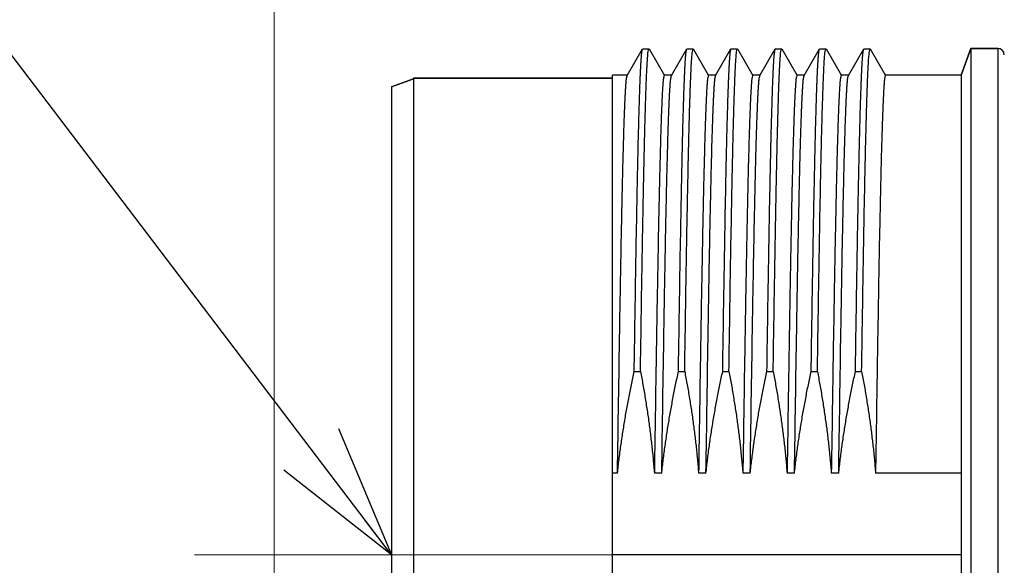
# Model space of a CAD drawing. Header units: millimetres. Extents: x 0 to 840, y 0 to 594.
# Tile 65 of 139: x 355 to 377, y 378 to 390. Entities that reach past the tile are written whole.
import ezdxf

# ---------------------------------------------------------------- set-up
doc = ezdxf.new("R2010")
doc.units = ezdxf.units.MM
doc.header["$LTSCALE"] = 0.36378
doc.linetypes.add('CENTER', pattern=[50.8, 31.75, -6.35, 6.35, -6.35])
doc.layers.add('NoLayerName_001', color=7, linetype='Continuous')
doc.layers.add('NoLayerName_007', color=7, linetype='Continuous')
doc.styles.get("Standard").update_dxf_attribs({"font": 'txt', "bigfont": 'extfont2'})
doc.dimstyles.get("Standard").update_dxf_attribs({"dimtxt": 2.5, "dimasz": 2.5, "dimexe": 1, "dimexo": 1, "dimtad": 1, "dimdec": 3, "dimzin": 0, "dimdsep": 46, "dimtxsty": 'Standard', "dimcen": 2.5, "dimadec": 3, "dimazin": 0, "dimtfac": 0.75, "dimtdec": 3, "dimtmove": 0, "dimatfit": 3, "dimfxl": 1, "dimarcsym": 0})

# ---------------------------------------------------------------- blocks, each defined once
blk = doc.blocks.new('_OPEN30')
at = {"color": 0, "linetype": 'ByBlock', "lineweight": -2}
for p, q in [((-1, 0.267949), (0, 0)), ((0, 0), (-1, -0.267949)), ((0, 0), (-1, 0))]:
    blk.add_line(p, q, dxfattribs=at)
blk = doc.blocks.new('*D71')
at = {"layer": 'Defpoints', "color": 0}
for p in [(489.197, 408.291), (489.197, 338.419), (333.097, 336.611)]:
    blk.add_point(p, dxfattribs=at)
at = {"layer": 'NoLayerName_001', "color": 0, "linetype": 'Continuous', "lineweight": 13}
for p, q in [((333.097, 338.611), (333.097, 410.291)), ((489.197, 340.419), (489.197, 410.291)), ((336.097, 408.291), (486.197, 408.291))]:
    blk.add_line(p, q, dxfattribs=at)
at = {"layer": 'NoLayerName_001', "color": 0, "lineweight": 13, "xscale": 3, "yscale": 3, "zscale": 3, "rotation": 180}
blk.add_blockref('_OPEN30', (333.097, 408.291), dxfattribs=at)
at = {"layer": 'NoLayerName_001', "color": 0, "lineweight": 13, "xscale": 3, "yscale": 3, "zscale": 3}
blk.add_blockref('_OPEN30', (489.197, 408.291), dxfattribs=at)
at = {"layer": 'NoLayerName_001', "color": 0, "lineweight": 13, "insert": (411.147, 413.791), "char_height": 7, "attachment_point": 5}
blk.add_mtext('\\W0.8000;ＬＬ', dxfattribs=at)
blk = doc.blocks.new('*D72')
at = {"layer": 'Defpoints', "color": 0}
for p in [(333.097, 420.16), (333.097, 336.611), (529.197, 287.419)]:
    blk.add_point(p, dxfattribs=at)
at = {"layer": 'NoLayerName_001', "color": 0, "linetype": 'Continuous', "lineweight": 13}
for p, q in [((333.097, 338.611), (333.097, 422.16)), ((529.197, 289.419), (529.197, 422.16)), ((526.197, 420.16), (336.097, 420.16))]:
    blk.add_line(p, q, dxfattribs=at)
at = {"layer": 'NoLayerName_001', "color": 0, "lineweight": 13, "xscale": 3, "yscale": 3, "zscale": 3, "rotation": 180}
blk.add_blockref('_OPEN30', (333.097, 420.16), dxfattribs=at)
at = {"layer": 'NoLayerName_001', "color": 0, "lineweight": 13, "xscale": 3, "yscale": 3, "zscale": 3}
blk.add_blockref('_OPEN30', (529.197, 420.16), dxfattribs=at)
at = {"layer": 'NoLayerName_001', "color": 0, "lineweight": 13, "insert": (431.147, 425.66), "char_height": 7, "attachment_point": 5}
blk.add_mtext('\\W0.8000;Ｌ', dxfattribs=at)
blk = doc.blocks.new('*D73')
at = {"layer": 'Defpoints', "color": 0}
for p in [(360.597, 395.225), (360.597, 338.565), (393.597, 338.419)]:
    blk.add_point(p, dxfattribs=at)
at = {"layer": 'NoLayerName_001', "color": 0, "linetype": 'Continuous', "lineweight": 13}
for p, q in [((360.597, 340.565), (360.597, 397.225)), ((393.597, 340.419), (393.597, 397.225)), ((390.597, 395.225), (363.597, 395.225))]:
    blk.add_line(p, q, dxfattribs=at)
at = {"layer": 'NoLayerName_001', "color": 0, "lineweight": 13, "xscale": 3, "yscale": 3, "zscale": 3, "rotation": 180}
blk.add_blockref('_OPEN30', (360.597, 395.225), dxfattribs=at)
at = {"layer": 'NoLayerName_001', "color": 0, "lineweight": 13, "xscale": 3, "yscale": 3, "zscale": 3}
blk.add_blockref('_OPEN30', (393.597, 395.225), dxfattribs=at)
at = {"layer": 'NoLayerName_001', "color": 0, "lineweight": 13, "insert": (377.097, 400.725), "char_height": 7, "attachment_point": 5}
blk.add_mtext('\\W0.8000;33', dxfattribs=at)

msp = doc.modelspace()

# ---------------------------------------------------------------- linework, layer by layer
at = {"layer": 'NoLayerName_001', "color": 7, "linetype": 'Continuous', "lineweight": 25}
for p, q in [((368.5765, 388.658), (368.9228, 389.2577)), ((368.9228, 389.2577), (368.9266, 389.261)), ((368.9266, 389.261), (369.0675, 389.261)), ((369.0675, 389.261), (369.0713, 389.2577)), ((369.0713, 389.2577), (369.4177, 388.658)), ((369.5765, 388.658), (369.9228, 389.2577)), ((369.9228, 389.2577), (369.9266, 389.261)), ((369.9266, 389.261), (370.0675, 389.261)), ((370.0675, 389.261), (370.0713, 389.2577)), ((370.0713, 389.2577), (370.4177, 388.658)), ((370.5765, 388.658), (370.9228, 389.2577)), ((370.9228, 389.2577), (370.9266, 389.261)), ((370.9266, 389.261), (371.0675, 389.261)), ((371.0675, 389.261), (371.0713, 389.2577)), ((371.0713, 389.2577), (371.4177, 388.658)), ((371.5765, 388.658), (371.9228, 389.2577)), ((371.9228, 389.2577), (371.9266, 389.261)), ((371.9266, 389.261), (372.0675, 389.261)), ((372.0675, 389.261), (372.0713, 389.2577)), ((372.0713, 389.2577), (372.4177, 388.658)), ((372.5765, 388.658), (372.9228, 389.2577)), ((372.9228, 389.2577), (372.9266, 389.261)), ((372.9266, 389.261), (373.0675, 389.261)), ((373.0675, 389.261), (373.0713, 389.2577)), ((373.0713, 389.2577), (373.4177, 388.658)), ((373.5765, 388.658), (373.9228, 389.2577)), ((373.9228, 389.2577), (373.9266, 389.261)), ((373.9266, 389.261), (374.0675, 389.261)), ((374.0675, 389.261), (374.0713, 389.2577)), ((374.0713, 389.2577), (374.4177, 388.658)), ((376.3471, 389.269), (376.126, 388.6615)), ((376.9509, 389.269), (376.3471, 389.269)), ((368.2471, 388.594), (363.7471, 388.594)), ((368.5805, 388.6615), (368.2471, 388.6615)), ((368.2471, 366.9767), (368.2471, 388.6614)), ((369.5805, 388.6615), (369.4136, 388.6615)), ((370.5805, 388.6615), (370.4136, 388.6615)), ((371.5805, 388.6615), (371.4136, 388.6615)), ((372.5805, 388.6615), (372.4136, 388.6615)), ((373.5805, 388.6615), (373.4136, 388.6615)), ((376.126, 388.6615), (374.4136, 388.6615)), ((376.126, 388.6615), (376.126, 366.9765)), ((363.7471, 388.579), (363.2471, 388.3971)), ((368.7357, 381.9666), (368.8765, 381.9666)), ((369.7357, 381.9666), (369.8765, 381.9666)), ((370.7357, 381.9666), (370.8765, 381.9666)), ((371.7357, 381.9666), (371.8765, 381.9666)), ((372.7357, 381.9666), (372.8765, 381.9666)), ((373.7357, 381.9666), (373.8765, 381.9666)), ((368.3578, 379.6669), (368.2471, 379.6669)), ((369.3578, 379.6669), (369.1909, 379.6669)), ((370.3578, 379.6669), (370.1909, 379.6669)), ((371.3578, 379.6669), (371.1909, 379.6669)), ((372.3578, 379.6669), (372.1909, 379.6669)), ((373.3578, 379.6669), (373.1909, 379.6669)), ((376.126, 379.6669), (374.1909, 379.6669)), ((376.126, 377.819), (368.2471, 377.819))]:
    msp.add_line(p, q, dxfattribs=at)
at = {"layer": 'NoLayerName_001', "color": 8, "linetype": 'Continuous', "lineweight": 25}
msp.add_line((376.9509, 389.269), (376.9509, 366.369), dxfattribs=at)
at = {"layer": 'NoLayerName_001', "color": 2, "linetype": 'CENTER', "lineweight": 13}
msp.add_line((370.3441, 377.819), (356.693, 377.819), dxfattribs=at)
at = {"layer": 'NoLayerName_001', "color": 7, "linetype": 'Continuous', "lineweight": 25}
msp.add_arc((376.9509, 389.119), 0.15, 1.5, 90, dxfattribs=at)
for points, knots in [([(368.7357, 381.9666), (368.7471, 382.6961), (368.764, 383.8308), (368.7885, 385.2356), (368.8052, 386.1001), (368.8178, 386.6944), (368.8277, 387.1266), (368.8358, 387.4508), (368.843, 387.7209), (368.8492, 387.937), (368.8551, 388.126), (368.8604, 388.288), (368.8653, 388.4231), (368.8694, 388.5311), (368.8727, 388.612), (368.8762, 388.693), (368.88, 388.774), (368.884, 388.855), (368.8885, 388.9359), (368.8934, 389.0168), (368.8999, 389.0976), (368.9052, 389.1786), (368.9177, 389.2313), (368.9228, 389.2577)], [0, 0, 0, 0, 2.1886236, 3.4045258, 4.2151272, 4.7825482, 5.1878489, 5.5120896, 5.75527, 5.9984504, 6.1605711, 6.3226916, 6.4848116, 6.5658714, 6.6469317, 6.727993, 6.8090551, 6.890116, 6.9711742, 7.0522352, 7.1332938, 7.2143799, 7.2952073, 7.2952073, 7.2952073, 7.2952073]), ([(368.8765, 381.9666), (368.8878, 382.685), (368.9043, 383.7974), (368.9286, 385.1878), (368.945, 386.0451), (368.9576, 386.6476), (368.9677, 387.0878), (368.9763, 387.4354), (368.9837, 387.7134), (368.9903, 387.945), (368.9961, 388.1304), (369.0015, 388.2925), (369.0065, 388.4315), (369.0109, 388.5473), (369.0148, 388.6399), (369.0179, 388.7094), (369.0211, 388.7788), (369.0246, 388.8483), (369.0283, 388.9177), (369.0326, 388.9871), (369.0371, 389.0565), (369.0434, 389.1256), (369.0473, 389.195), (369.0618, 389.239), (369.0675, 389.261)], [0, 0, 0, 0, 2.1554106, 3.3374099, 4.1717623, 4.7279973, 5.1451736, 5.4928206, 5.7709381, 5.9795264, 6.1881146, 6.3271735, 6.4662324, 6.6052915, 6.6748211, 6.7443507, 6.8138805, 6.88341, 6.9529383, 7.0224697, 7.091999, 7.1615238, 7.2310399, 7.2993607, 7.2993607, 7.2993607, 7.2993607]), ([(369.7357, 381.9666), (369.7471, 382.6961), (369.764, 383.8308), (369.7885, 385.2356), (369.8052, 386.1001), (369.8178, 386.6944), (369.8277, 387.1266), (369.8358, 387.4508), (369.843, 387.7209), (369.8492, 387.937), (369.8551, 388.126), (369.8604, 388.288), (369.8653, 388.4231), (369.8694, 388.5311), (369.8727, 388.612), (369.8762, 388.693), (369.88, 388.774), (369.884, 388.855), (369.8885, 388.9359), (369.8934, 389.0168), (369.8999, 389.0976), (369.9052, 389.1786), (369.9177, 389.2313), (369.9228, 389.2577)], [0, 0, 0, 0, 2.1886236, 3.4045258, 4.2151272, 4.7825482, 5.1878489, 5.5120896, 5.75527, 5.9984504, 6.1605711, 6.3226916, 6.4848116, 6.5658714, 6.6469317, 6.727993, 6.8090551, 6.890116, 6.9711742, 7.0522352, 7.1332938, 7.2143799, 7.2952073, 7.2952073, 7.2952073, 7.2952073]), ([(369.8765, 381.9666), (369.8878, 382.685), (369.9043, 383.7974), (369.9286, 385.1878), (369.945, 386.0451), (369.9576, 386.6476), (369.9677, 387.0878), (369.9763, 387.4354), (369.9837, 387.7134), (369.9903, 387.945), (369.9961, 388.1304), (370.0015, 388.2925), (370.0065, 388.4315), (370.0109, 388.5473), (370.0148, 388.6399), (370.0179, 388.7094), (370.0211, 388.7788), (370.0246, 388.8483), (370.0283, 388.9177), (370.0326, 388.9871), (370.0371, 389.0565), (370.0434, 389.1256), (370.0473, 389.195), (370.0618, 389.239), (370.0675, 389.261)], [0, 0, 0, 0, 2.1554106, 3.3374099, 4.1717623, 4.7279973, 5.1451736, 5.4928206, 5.7709381, 5.9795264, 6.1881146, 6.3271735, 6.4662324, 6.6052915, 6.6748211, 6.7443507, 6.8138805, 6.88341, 6.9529383, 7.0224697, 7.091999, 7.1615238, 7.2310399, 7.2993607, 7.2993607, 7.2993607, 7.2993607]), ([(370.7357, 381.9666), (370.7471, 382.6961), (370.764, 383.8308), (370.7885, 385.2356), (370.8052, 386.1001), (370.8178, 386.6944), (370.8277, 387.1266), (370.8358, 387.4508), (370.843, 387.7209), (370.8492, 387.937), (370.8551, 388.126), (370.8604, 388.288), (370.8653, 388.4231), (370.8694, 388.5311), (370.8727, 388.612), (370.8762, 388.693), (370.88, 388.774), (370.884, 388.855), (370.8885, 388.9359), (370.8934, 389.0168), (370.8999, 389.0976), (370.9052, 389.1786), (370.9177, 389.2313), (370.9228, 389.2577)], [0, 0, 0, 0, 2.1886236, 3.4045258, 4.2151272, 4.7825482, 5.1878489, 5.5120896, 5.75527, 5.9984504, 6.1605711, 6.3226916, 6.4848116, 6.5658714, 6.6469317, 6.727993, 6.8090551, 6.890116, 6.9711742, 7.0522352, 7.1332938, 7.2143799, 7.2952073, 7.2952073, 7.2952073, 7.2952073]), ([(370.8765, 381.9666), (370.8878, 382.685), (370.9043, 383.7974), (370.9286, 385.1878), (370.945, 386.0451), (370.9576, 386.6476), (370.9677, 387.0878), (370.9763, 387.4354), (370.9837, 387.7134), (370.9903, 387.945), (370.9961, 388.1304), (371.0015, 388.2925), (371.0065, 388.4315), (371.0109, 388.5473), (371.0148, 388.6399), (371.0179, 388.7094), (371.0211, 388.7788), (371.0246, 388.8483), (371.0283, 388.9177), (371.0326, 388.9871), (371.0371, 389.0565), (371.0434, 389.1256), (371.0473, 389.195), (371.0618, 389.239), (371.0675, 389.261)], [0, 0, 0, 0, 2.1554106, 3.3374099, 4.1717623, 4.7279973, 5.1451736, 5.4928206, 5.7709381, 5.9795264, 6.1881146, 6.3271735, 6.4662324, 6.6052915, 6.6748211, 6.7443507, 6.8138805, 6.88341, 6.9529383, 7.0224697, 7.091999, 7.1615238, 7.2310399, 7.2993607, 7.2993607, 7.2993607, 7.2993607]), ([(371.7357, 381.9666), (371.7471, 382.6961), (371.764, 383.8308), (371.7885, 385.2356), (371.8052, 386.1001), (371.8178, 386.6944), (371.8277, 387.1266), (371.8358, 387.4508), (371.843, 387.7209), (371.8492, 387.937), (371.8551, 388.126), (371.8604, 388.288), (371.8653, 388.4231), (371.8694, 388.5311), (371.8727, 388.612), (371.8762, 388.693), (371.88, 388.774), (371.884, 388.855), (371.8885, 388.9359), (371.8934, 389.0168), (371.8999, 389.0976), (371.9052, 389.1786), (371.9177, 389.2313), (371.9228, 389.2577)], [0, 0, 0, 0, 2.1886236, 3.4045258, 4.2151272, 4.7825482, 5.1878489, 5.5120896, 5.75527, 5.9984504, 6.1605711, 6.3226916, 6.4848116, 6.5658714, 6.6469317, 6.727993, 6.8090551, 6.890116, 6.9711742, 7.0522352, 7.1332938, 7.2143799, 7.2952073, 7.2952073, 7.2952073, 7.2952073]), ([(371.8765, 381.9666), (371.8878, 382.685), (371.9043, 383.7974), (371.9286, 385.1878), (371.945, 386.0451), (371.9576, 386.6476), (371.9677, 387.0878), (371.9763, 387.4354), (371.9837, 387.7134), (371.9903, 387.945), (371.9961, 388.1304), (372.0015, 388.2925), (372.0065, 388.4315), (372.0109, 388.5473), (372.0148, 388.6399), (372.0179, 388.7094), (372.0211, 388.7788), (372.0246, 388.8483), (372.0283, 388.9177), (372.0326, 388.9871), (372.0371, 389.0565), (372.0434, 389.1256), (372.0473, 389.195), (372.0618, 389.239), (372.0675, 389.261)], [0, 0, 0, 0, 2.1554106, 3.3374099, 4.1717623, 4.7279973, 5.1451736, 5.4928206, 5.7709381, 5.9795264, 6.1881146, 6.3271735, 6.4662324, 6.6052915, 6.6748211, 6.7443507, 6.8138805, 6.88341, 6.9529383, 7.0224697, 7.091999, 7.1615238, 7.2310399, 7.2993607, 7.2993607, 7.2993607, 7.2993607]), ([(372.7357, 381.9666), (372.7471, 382.6961), (372.764, 383.8308), (372.7885, 385.2356), (372.8052, 386.1001), (372.8178, 386.6944), (372.8277, 387.1266), (372.8358, 387.4508), (372.843, 387.7209), (372.8492, 387.937), (372.8551, 388.126), (372.8604, 388.288), (372.8653, 388.4231), (372.8694, 388.5311), (372.8727, 388.612), (372.8762, 388.693), (372.88, 388.774), (372.884, 388.855), (372.8885, 388.9359), (372.8934, 389.0168), (372.8999, 389.0976), (372.9052, 389.1786), (372.9177, 389.2313), (372.9228, 389.2577)], [0, 0, 0, 0, 2.1886236, 3.4045258, 4.2151272, 4.7825482, 5.1878489, 5.5120896, 5.75527, 5.9984504, 6.1605711, 6.3226916, 6.4848116, 6.5658714, 6.6469317, 6.727993, 6.8090551, 6.890116, 6.9711742, 7.0522352, 7.1332938, 7.2143799, 7.2952073, 7.2952073, 7.2952073, 7.2952073]), ([(372.8765, 381.9666), (372.8878, 382.685), (372.9043, 383.7974), (372.9286, 385.1878), (372.945, 386.0451), (372.9576, 386.6476), (372.9677, 387.0878), (372.9763, 387.4354), (372.9837, 387.7134), (372.9903, 387.945), (372.9961, 388.1304), (373.0015, 388.2925), (373.0065, 388.4315), (373.0109, 388.5473), (373.0148, 388.6399), (373.0179, 388.7094), (373.0211, 388.7788), (373.0246, 388.8483), (373.0283, 388.9177), (373.0326, 388.9871), (373.0371, 389.0565), (373.0434, 389.1256), (373.0473, 389.195), (373.0618, 389.239), (373.0675, 389.261)], [0, 0, 0, 0, 2.1554106, 3.3374099, 4.1717623, 4.7279973, 5.1451736, 5.4928206, 5.7709381, 5.9795264, 6.1881146, 6.3271735, 6.4662324, 6.6052915, 6.6748211, 6.7443507, 6.8138805, 6.88341, 6.9529383, 7.0224697, 7.091999, 7.1615238, 7.2310399, 7.2993607, 7.2993607, 7.2993607, 7.2993607]), ([(373.7357, 381.9666), (373.7471, 382.6961), (373.764, 383.8308), (373.7885, 385.2356), (373.8052, 386.1001), (373.8178, 386.6944), (373.8277, 387.1266), (373.8358, 387.4508), (373.843, 387.7209), (373.8492, 387.937), (373.8551, 388.126), (373.8604, 388.288), (373.8653, 388.4231), (373.8694, 388.5311), (373.8727, 388.612), (373.8762, 388.693), (373.88, 388.774), (373.884, 388.855), (373.8885, 388.9359), (373.8934, 389.0168), (373.8999, 389.0976), (373.9052, 389.1786), (373.9177, 389.2313), (373.9228, 389.2577)], [0, 0, 0, 0, 2.1886236, 3.4045258, 4.2151272, 4.7825482, 5.1878489, 5.5120896, 5.75527, 5.9984504, 6.1605711, 6.3226916, 6.4848116, 6.5658714, 6.6469317, 6.727993, 6.8090551, 6.890116, 6.9711742, 7.0522352, 7.1332938, 7.2143799, 7.2952073, 7.2952073, 7.2952073, 7.2952073]), ([(373.8765, 381.9666), (373.8878, 382.685), (373.9043, 383.7974), (373.9286, 385.1878), (373.945, 386.0451), (373.9576, 386.6476), (373.9677, 387.0878), (373.9763, 387.4354), (373.9837, 387.7134), (373.9903, 387.945), (373.9961, 388.1304), (374.0015, 388.2925), (374.0065, 388.4315), (374.0109, 388.5473), (374.0148, 388.6399), (374.0179, 388.7094), (374.0211, 388.7788), (374.0246, 388.8483), (374.0283, 388.9177), (374.0326, 388.9871), (374.0371, 389.0565), (374.0434, 389.1256), (374.0473, 389.195), (374.0618, 389.239), (374.0675, 389.261)], [0, 0, 0, 0, 2.1554106, 3.3374099, 4.1717623, 4.7279973, 5.1451736, 5.4928206, 5.7709381, 5.9795264, 6.1881146, 6.3271735, 6.4662324, 6.6052915, 6.6748211, 6.7443507, 6.8138805, 6.88341, 6.9529383, 7.0224697, 7.091999, 7.1615238, 7.2310399, 7.2993607, 7.2993607, 7.2993607, 7.2993607]), ([(368.3578, 379.6669), (368.3746, 380.7463), (368.3974, 382.3054), (368.4296, 384.1643), (368.4485, 385.1537), (368.4623, 385.8132), (368.4732, 386.2929), (368.482, 386.6526), (368.4898, 386.9524), (368.4966, 387.1922), (368.503, 387.402), (368.5088, 387.5818), (368.514, 387.7316), (368.5186, 387.8515), (368.5221, 387.9414), (368.5259, 388.0313), (368.53, 388.1211), (368.5344, 388.211), (368.5393, 388.3008), (368.5446, 388.3906), (368.5515, 388.4803), (368.5574, 388.5701), (368.5709, 388.6286), (368.5765, 388.658)], [0, 0, 0, 0, 3.2385299, 4.6778768, 5.5774685, 6.2071827, 6.6569786, 7.0168154, 7.286693, 7.5565706, 7.736489, 7.9164077, 8.0963265, 8.1862858, 8.276245, 8.3662043, 8.4561634, 8.5461227, 8.6360826, 8.7260402, 8.8160038, 8.905949, 8.995645, 8.995645, 8.995645, 8.995645]), ([(369.4136, 388.6615), (369.4074, 388.6366), (369.3916, 388.587), (369.3873, 388.5089), (369.3804, 388.431), (369.3755, 388.3529), (369.3709, 388.2747), (369.3668, 388.1966), (369.363, 388.1184), (369.3595, 388.0402), (369.3561, 387.962), (369.3519, 387.8577), (369.347, 387.7274), (369.3416, 387.5709), (369.3356, 387.3884), (369.3294, 387.1797), (369.322, 386.9189), (369.3139, 386.606), (369.3038, 386.1886), (369.2917, 385.6408), (369.2758, 384.8583), (369.2532, 383.6322), (369.2238, 381.8583), (369.2029, 380.4495), (369.1909, 379.6669)], [0, 0, 0, 0, 0.0769381, 0.1552309, 0.2334976, 0.311774, 0.390045, 0.4683174, 0.5465903, 0.6248627, 0.7031351, 0.7814075, 0.9379523, 1.0944971, 1.251042, 1.4858595, 1.7206767, 2.0337663, 2.4251283, 2.973035, 3.6774864, 4.7732996, 6.6518365, 9.0000079, 9.0000079, 9.0000079, 9.0000079]), ([(369.3578, 379.6669), (369.3746, 380.7463), (369.3974, 382.3054), (369.4296, 384.1643), (369.4485, 385.1537), (369.4623, 385.8132), (369.4732, 386.2929), (369.482, 386.6526), (369.4898, 386.9524), (369.4966, 387.1922), (369.503, 387.402), (369.5088, 387.5818), (369.514, 387.7316), (369.5186, 387.8515), (369.5221, 387.9414), (369.5259, 388.0313), (369.53, 388.1211), (369.5344, 388.211), (369.5393, 388.3008), (369.5446, 388.3906), (369.5515, 388.4803), (369.5574, 388.5701), (369.5709, 388.6286), (369.5765, 388.658)], [0, 0, 0, 0, 3.2385299, 4.6778768, 5.5774685, 6.2071827, 6.6569786, 7.0168154, 7.286693, 7.5565706, 7.736489, 7.9164077, 8.0963265, 8.1862858, 8.276245, 8.3662043, 8.4561634, 8.5461227, 8.6360826, 8.7260402, 8.8160038, 8.905949, 8.995645, 8.995645, 8.995645, 8.995645]), ([(370.4136, 388.6615), (370.4074, 388.6366), (370.3916, 388.587), (370.3873, 388.5089), (370.3804, 388.431), (370.3755, 388.3529), (370.3709, 388.2747), (370.3668, 388.1966), (370.363, 388.1184), (370.3595, 388.0402), (370.3561, 387.962), (370.3519, 387.8577), (370.347, 387.7274), (370.3416, 387.5709), (370.3356, 387.3884), (370.3294, 387.1797), (370.322, 386.9189), (370.3139, 386.606), (370.3038, 386.1886), (370.2917, 385.6408), (370.2758, 384.8583), (370.2532, 383.6322), (370.2238, 381.8583), (370.2029, 380.4495), (370.1909, 379.6669)], [0, 0, 0, 0, 0.0769381, 0.1552309, 0.2334976, 0.311774, 0.390045, 0.4683174, 0.5465903, 0.6248627, 0.7031351, 0.7814075, 0.9379523, 1.0944971, 1.251042, 1.4858595, 1.7206767, 2.0337663, 2.4251283, 2.9730349, 3.6774863, 4.7732996, 6.6518365, 9.0000079, 9.0000079, 9.0000079, 9.0000079]), ([(370.3578, 379.6669), (370.3746, 380.7463), (370.3974, 382.3054), (370.4296, 384.1643), (370.4485, 385.1537), (370.4623, 385.8132), (370.4732, 386.2929), (370.482, 386.6526), (370.4898, 386.9524), (370.4966, 387.1922), (370.503, 387.402), (370.5088, 387.5818), (370.514, 387.7316), (370.5186, 387.8515), (370.5221, 387.9414), (370.5259, 388.0313), (370.53, 388.1211), (370.5344, 388.211), (370.5393, 388.3008), (370.5446, 388.3906), (370.5515, 388.4803), (370.5574, 388.5701), (370.5709, 388.6286), (370.5765, 388.658)], [0, 0, 0, 0, 3.2385299, 4.6778768, 5.5774685, 6.2071827, 6.6569786, 7.0168154, 7.286693, 7.5565706, 7.736489, 7.9164077, 8.0963265, 8.1862858, 8.276245, 8.3662043, 8.4561634, 8.5461227, 8.6360826, 8.7260402, 8.8160038, 8.905949, 8.995645, 8.995645, 8.995645, 8.995645]), ([(371.4136, 388.6615), (371.4074, 388.6366), (371.3916, 388.587), (371.3873, 388.5089), (371.3804, 388.431), (371.3755, 388.3529), (371.3709, 388.2747), (371.3668, 388.1966), (371.363, 388.1184), (371.3595, 388.0402), (371.3561, 387.962), (371.3519, 387.8577), (371.347, 387.7274), (371.3416, 387.5709), (371.3356, 387.3884), (371.3294, 387.1797), (371.322, 386.9189), (371.3139, 386.606), (371.3038, 386.1886), (371.2917, 385.6408), (371.2758, 384.8583), (371.2532, 383.6322), (371.2238, 381.8583), (371.2029, 380.4495), (371.1909, 379.6669)], [0, 0, 0, 0, 0.0769381, 0.155231, 0.2334976, 0.311774, 0.390045, 0.4683175, 0.5465904, 0.6248628, 0.7031351, 0.7814075, 0.9379524, 1.0944971, 1.251042, 1.4858595, 1.7206768, 2.0337663, 2.4251283, 2.973035, 3.6774864, 4.7732996, 6.6518365, 9.0000078, 9.0000078, 9.0000078, 9.0000078]), ([(371.3578, 379.6669), (371.3746, 380.7463), (371.3974, 382.3054), (371.4296, 384.1643), (371.4485, 385.1537), (371.4623, 385.8132), (371.4732, 386.2929), (371.482, 386.6526), (371.4898, 386.9524), (371.4966, 387.1922), (371.503, 387.402), (371.5088, 387.5818), (371.514, 387.7316), (371.5186, 387.8515), (371.5221, 387.9414), (371.5259, 388.0313), (371.53, 388.1211), (371.5344, 388.211), (371.5393, 388.3008), (371.5446, 388.3906), (371.5515, 388.4803), (371.5574, 388.5701), (371.5709, 388.6286), (371.5765, 388.658)], [0, 0, 0, 0, 3.2385299, 4.6778768, 5.5774685, 6.2071827, 6.6569786, 7.0168154, 7.286693, 7.5565706, 7.736489, 7.9164077, 8.0963265, 8.1862858, 8.276245, 8.3662043, 8.4561634, 8.5461227, 8.6360826, 8.7260402, 8.8160038, 8.905949, 8.995645, 8.995645, 8.995645, 8.995645]), ([(372.4136, 388.6615), (372.4074, 388.6366), (372.3916, 388.587), (372.3873, 388.5089), (372.3804, 388.431), (372.3755, 388.3529), (372.3709, 388.2747), (372.3668, 388.1966), (372.363, 388.1184), (372.3595, 388.0402), (372.3561, 387.962), (372.3519, 387.8577), (372.347, 387.7274), (372.3416, 387.5709), (372.3356, 387.3884), (372.3294, 387.1797), (372.322, 386.9189), (372.3139, 386.606), (372.3038, 386.1886), (372.2917, 385.6408), (372.2758, 384.8583), (372.2532, 383.6322), (372.2238, 381.8583), (372.2029, 380.4495), (372.1909, 379.6669)], [0, 0, 0, 0, 0.0769381, 0.1552309, 0.2334976, 0.311774, 0.390045, 0.4683174, 0.5465903, 0.6248627, 0.7031351, 0.7814075, 0.9379523, 1.0944971, 1.251042, 1.4858595, 1.7206767, 2.0337663, 2.4251283, 2.973035, 3.6774864, 4.7732996, 6.6518365, 9.0000079, 9.0000079, 9.0000079, 9.0000079]), ([(372.3578, 379.6669), (372.3746, 380.7463), (372.3974, 382.3054), (372.4296, 384.1643), (372.4485, 385.1537), (372.4623, 385.8132), (372.4732, 386.2929), (372.482, 386.6526), (372.4898, 386.9524), (372.4966, 387.1922), (372.503, 387.402), (372.5088, 387.5818), (372.514, 387.7316), (372.5186, 387.8515), (372.5221, 387.9414), (372.5259, 388.0313), (372.53, 388.1211), (372.5344, 388.211), (372.5393, 388.3008), (372.5446, 388.3906), (372.5515, 388.4803), (372.5574, 388.5701), (372.5709, 388.6286), (372.5765, 388.658)], [0, 0, 0, 0, 3.2385299, 4.6778768, 5.5774685, 6.2071827, 6.6569786, 7.0168154, 7.286693, 7.5565706, 7.736489, 7.9164077, 8.0963265, 8.1862858, 8.276245, 8.3662043, 8.4561634, 8.5461227, 8.6360826, 8.7260402, 8.8160038, 8.905949, 8.995645, 8.995645, 8.995645, 8.995645]), ([(373.4136, 388.6615), (373.4074, 388.6366), (373.3916, 388.587), (373.3873, 388.5089), (373.3804, 388.431), (373.3755, 388.3529), (373.3709, 388.2747), (373.3668, 388.1966), (373.363, 388.1184), (373.3595, 388.0402), (373.3561, 387.962), (373.3519, 387.8577), (373.347, 387.7274), (373.3416, 387.5709), (373.3356, 387.3884), (373.3294, 387.1797), (373.322, 386.9189), (373.3139, 386.606), (373.3038, 386.1886), (373.2917, 385.6408), (373.2758, 384.8583), (373.2532, 383.6322), (373.2238, 381.8583), (373.2029, 380.4495), (373.1909, 379.6669)], [0, 0, 0, 0, 0.0769381, 0.1552309, 0.2334976, 0.311774, 0.390045, 0.4683174, 0.5465903, 0.6248627, 0.7031351, 0.7814075, 0.9379523, 1.0944971, 1.251042, 1.4858595, 1.7206767, 2.0337663, 2.4251283, 2.9730349, 3.6774863, 4.7732996, 6.6518365, 9.0000079, 9.0000079, 9.0000079, 9.0000079]), ([(373.3578, 379.6669), (373.3746, 380.7463), (373.3974, 382.3054), (373.4296, 384.1643), (373.4485, 385.1537), (373.4623, 385.8132), (373.4732, 386.2929), (373.482, 386.6526), (373.4898, 386.9524), (373.4966, 387.1922), (373.503, 387.402), (373.5088, 387.5818), (373.514, 387.7316), (373.5186, 387.8515), (373.5221, 387.9414), (373.5259, 388.0313), (373.53, 388.1211), (373.5344, 388.211), (373.5393, 388.3008), (373.5446, 388.3906), (373.5515, 388.4803), (373.5574, 388.5701), (373.5709, 388.6286), (373.5765, 388.658)], [0, 0, 0, 0, 3.2385299, 4.6778768, 5.5774685, 6.2071827, 6.6569786, 7.0168154, 7.286693, 7.5565706, 7.736489, 7.9164077, 8.0963265, 8.1862858, 8.276245, 8.3662043, 8.4561634, 8.5461227, 8.6360826, 8.7260402, 8.8160038, 8.905949, 8.995645, 8.995645, 8.995645, 8.995645]), ([(374.4136, 388.6615), (374.4074, 388.6366), (374.3916, 388.587), (374.3873, 388.5089), (374.3804, 388.431), (374.3755, 388.3529), (374.3709, 388.2747), (374.3668, 388.1966), (374.363, 388.1184), (374.3595, 388.0402), (374.3561, 387.962), (374.3519, 387.8577), (374.347, 387.7274), (374.3416, 387.5709), (374.3356, 387.3884), (374.3294, 387.1797), (374.322, 386.9189), (374.3139, 386.606), (374.3038, 386.1886), (374.2917, 385.6408), (374.2758, 384.8583), (374.2532, 383.6322), (374.2238, 381.8583), (374.2029, 380.4495), (374.1909, 379.6669)], [0, 0, 0, 0, 0.0769381, 0.155231, 0.2334976, 0.311774, 0.390045, 0.4683175, 0.5465904, 0.6248628, 0.7031351, 0.7814075, 0.9379524, 1.0944971, 1.251042, 1.4858595, 1.7206768, 2.0337663, 2.4251283, 2.973035, 3.6774864, 4.7732996, 6.6518365, 9.0000078, 9.0000078, 9.0000078, 9.0000078]), ([(368.3578, 379.6669), (368.3635, 379.7184), (368.3747, 379.8214), (368.3934, 379.9757), (368.413, 380.1298), (368.4339, 380.2839), (368.4559, 380.4378), (368.479, 380.5915), (368.5033, 380.7451), (368.5287, 380.8985), (368.5551, 381.0517), (368.5826, 381.2047), (368.6112, 381.3575), (368.6408, 381.5102), (368.6714, 381.6626), (368.7029, 381.8147), (368.7248, 381.916), (368.7357, 381.9666)], [0, 0, 0, 0, 0.1553823, 0.3107859, 0.4662091, 0.6216498, 0.7771055, 0.9325733, 1.08805, 1.2435319, 1.399015, 1.5544951, 1.7099674, 1.8654269, 2.0208684, 2.1762862, 2.3316743, 2.3316743, 2.3316743, 2.3316743]), ([(368.8765, 381.9666), (368.8861, 381.9159), (368.9054, 381.8146), (368.9329, 381.6623), (368.9595, 381.5097), (368.985, 381.357), (369.0094, 381.2041), (369.0327, 381.051), (369.055, 380.8978), (369.0761, 380.7444), (369.0961, 380.5908), (369.1149, 380.4371), (369.1325, 380.2833), (369.149, 380.1293), (369.1642, 379.9753), (369.1784, 379.8212), (369.1866, 379.7183), (369.1909, 379.6669)], [0, 0, 0, 0, 0.1547583, 0.3095478, 0.4643622, 0.6191959, 0.7740433, 0.9288992, 1.0837588, 1.2386175, 1.393471, 1.5483155, 1.7031474, 1.8579634, 2.0127607, 2.1675368, 2.3222896, 2.3222896, 2.3222896, 2.3222896]), ([(369.3578, 379.6669), (369.3635, 379.7184), (369.3747, 379.8214), (369.3934, 379.9757), (369.413, 380.1298), (369.4339, 380.2839), (369.4559, 380.4378), (369.479, 380.5915), (369.5033, 380.7451), (369.5287, 380.8985), (369.5551, 381.0517), (369.5826, 381.2047), (369.6112, 381.3575), (369.6408, 381.5102), (369.6714, 381.6626), (369.7029, 381.8147), (369.7248, 381.916), (369.7357, 381.9666)], [0, 0, 0, 0, 0.1553823, 0.3107859, 0.4662091, 0.6216498, 0.7771055, 0.9325733, 1.08805, 1.2435319, 1.399015, 1.5544951, 1.7099674, 1.8654269, 2.0208684, 2.1762862, 2.3316743, 2.3316743, 2.3316743, 2.3316743]), ([(369.8765, 381.9666), (369.8861, 381.9159), (369.9054, 381.8146), (369.9329, 381.6623), (369.9595, 381.5097), (369.985, 381.357), (370.0094, 381.2041), (370.0327, 381.051), (370.055, 380.8978), (370.0761, 380.7444), (370.0961, 380.5908), (370.1149, 380.4371), (370.1325, 380.2833), (370.149, 380.1293), (370.1642, 379.9753), (370.1784, 379.8212), (370.1866, 379.7183), (370.1909, 379.6669)], [0, 0, 0, 0, 0.1547583, 0.3095478, 0.4643622, 0.6191959, 0.7740433, 0.9288992, 1.0837588, 1.2386175, 1.393471, 1.5483155, 1.7031474, 1.8579634, 2.0127607, 2.1675368, 2.3222896, 2.3222896, 2.3222896, 2.3222896]), ([(370.3578, 379.6669), (370.3635, 379.7184), (370.3747, 379.8214), (370.3934, 379.9757), (370.413, 380.1298), (370.4339, 380.2839), (370.4559, 380.4378), (370.479, 380.5915), (370.5033, 380.7451), (370.5287, 380.8985), (370.5551, 381.0517), (370.5826, 381.2047), (370.6112, 381.3575), (370.6408, 381.5102), (370.6714, 381.6626), (370.7029, 381.8147), (370.7248, 381.916), (370.7357, 381.9666)], [0, 0, 0, 0, 0.1553823, 0.3107859, 0.4662091, 0.6216498, 0.7771055, 0.9325733, 1.08805, 1.2435319, 1.399015, 1.5544951, 1.7099674, 1.8654269, 2.0208684, 2.1762862, 2.3316743, 2.3316743, 2.3316743, 2.3316743]), ([(370.8765, 381.9666), (370.8861, 381.9159), (370.9054, 381.8146), (370.9329, 381.6623), (370.9595, 381.5097), (370.985, 381.357), (371.0094, 381.2041), (371.0327, 381.051), (371.055, 380.8978), (371.0761, 380.7444), (371.0961, 380.5908), (371.1149, 380.4371), (371.1325, 380.2833), (371.149, 380.1293), (371.1642, 379.9753), (371.1784, 379.8212), (371.1866, 379.7183), (371.1909, 379.6669)], [0, 0, 0, 0, 0.1547583, 0.3095478, 0.4643622, 0.6191959, 0.7740433, 0.9288992, 1.0837588, 1.2386175, 1.393471, 1.5483155, 1.7031474, 1.8579634, 2.0127607, 2.1675368, 2.3222896, 2.3222896, 2.3222896, 2.3222896]), ([(371.3578, 379.6669), (371.3635, 379.7184), (371.3747, 379.8214), (371.3934, 379.9757), (371.413, 380.1298), (371.4339, 380.2839), (371.4559, 380.4378), (371.479, 380.5915), (371.5033, 380.7451), (371.5287, 380.8985), (371.5551, 381.0517), (371.5826, 381.2047), (371.6112, 381.3575), (371.6408, 381.5102), (371.6714, 381.6626), (371.7029, 381.8147), (371.7248, 381.916), (371.7357, 381.9666)], [0, 0, 0, 0, 0.1553823, 0.3107859, 0.4662091, 0.6216498, 0.7771055, 0.9325733, 1.08805, 1.2435319, 1.399015, 1.5544951, 1.7099674, 1.8654269, 2.0208684, 2.1762862, 2.3316743, 2.3316743, 2.3316743, 2.3316743]), ([(371.8765, 381.9666), (371.8861, 381.9159), (371.9054, 381.8146), (371.9329, 381.6623), (371.9595, 381.5097), (371.985, 381.357), (372.0094, 381.2041), (372.0327, 381.051), (372.055, 380.8978), (372.0761, 380.7444), (372.0961, 380.5908), (372.1149, 380.4371), (372.1325, 380.2833), (372.149, 380.1293), (372.1642, 379.9753), (372.1784, 379.8212), (372.1866, 379.7183), (372.1909, 379.6669)], [0, 0, 0, 0, 0.1547583, 0.3095478, 0.4643622, 0.6191959, 0.7740433, 0.9288992, 1.0837588, 1.2386175, 1.393471, 1.5483155, 1.7031474, 1.8579634, 2.0127607, 2.1675368, 2.3222896, 2.3222896, 2.3222896, 2.3222896]), ([(372.3578, 379.6669), (372.3635, 379.7184), (372.3747, 379.8214), (372.3934, 379.9757), (372.413, 380.1298), (372.4339, 380.2839), (372.4559, 380.4378), (372.479, 380.5915), (372.5033, 380.7451), (372.5287, 380.8985), (372.5551, 381.0517), (372.5826, 381.2047), (372.6112, 381.3575), (372.6408, 381.5102), (372.6714, 381.6626), (372.7029, 381.8147), (372.7248, 381.916), (372.7357, 381.9666)], [0, 0, 0, 0, 0.1553823, 0.3107859, 0.4662091, 0.6216498, 0.7771055, 0.9325733, 1.08805, 1.2435319, 1.399015, 1.5544951, 1.7099674, 1.8654269, 2.0208684, 2.1762862, 2.3316743, 2.3316743, 2.3316743, 2.3316743]), ([(372.8765, 381.9666), (372.8861, 381.9159), (372.9054, 381.8146), (372.9329, 381.6623), (372.9595, 381.5097), (372.985, 381.357), (373.0094, 381.2041), (373.0327, 381.051), (373.055, 380.8978), (373.0761, 380.7444), (373.0961, 380.5908), (373.1149, 380.4371), (373.1325, 380.2833), (373.149, 380.1293), (373.1642, 379.9753), (373.1784, 379.8212), (373.1866, 379.7183), (373.1909, 379.6669)], [0, 0, 0, 0, 0.1547583, 0.3095478, 0.4643622, 0.6191959, 0.7740433, 0.9288992, 1.0837588, 1.2386175, 1.393471, 1.5483155, 1.7031474, 1.8579634, 2.0127607, 2.1675368, 2.3222896, 2.3222896, 2.3222896, 2.3222896]), ([(373.3578, 379.6669), (373.3635, 379.7184), (373.3747, 379.8214), (373.3934, 379.9757), (373.413, 380.1298), (373.4339, 380.2839), (373.4559, 380.4378), (373.479, 380.5915), (373.5033, 380.7451), (373.5287, 380.8985), (373.5551, 381.0517), (373.5826, 381.2047), (373.6112, 381.3575), (373.6408, 381.5102), (373.6714, 381.6626), (373.7029, 381.8147), (373.7248, 381.916), (373.7357, 381.9666)], [0, 0, 0, 0, 0.1553823, 0.3107859, 0.4662091, 0.6216498, 0.7771055, 0.9325733, 1.08805, 1.2435319, 1.399015, 1.5544951, 1.7099674, 1.8654269, 2.0208684, 2.1762862, 2.3316743, 2.3316743, 2.3316743, 2.3316743]), ([(373.8765, 381.9666), (373.8861, 381.9159), (373.9054, 381.8146), (373.9329, 381.6623), (373.9595, 381.5097), (373.985, 381.357), (374.0094, 381.2041), (374.0327, 381.051), (374.055, 380.8978), (374.0761, 380.7444), (374.0961, 380.5908), (374.1149, 380.4371), (374.1325, 380.2833), (374.149, 380.1293), (374.1642, 379.9753), (374.1784, 379.8212), (374.1866, 379.7183), (374.1909, 379.6669)], [0, 0, 0, 0, 0.1547583, 0.3095478, 0.4643622, 0.6191959, 0.7740433, 0.9288992, 1.0837588, 1.2386175, 1.393471, 1.5483155, 1.7031474, 1.8579634, 2.0127607, 2.1675368, 2.3222896, 2.3222896, 2.3222896, 2.3222896])]:
    msp.add_open_spline(points, degree=3, knots=knots, dxfattribs=at)
at = {"layer": 'NoLayerName_007', "color": 7, "linetype": 'Continuous', "lineweight": 25}
for p, q in [((376.126, 388.6615), (376.3471, 389.269)), ((376.3471, 389.269), (376.3471, 366.369)), ((376.3471, 389.269), (376.9509, 389.269)), ((363.7471, 388.594), (368.2471, 388.594)), ((363.7471, 388.594), (363.7471, 367.044)), ((363.2471, 388.3971), (363.7471, 388.579)), ((363.2471, 388.3971), (363.2471, 367.241))]:
    msp.add_line(p, q, dxfattribs=at)

# ---------------------------------------------------------------- texts
at = {"layer": 'NoLayerName_001', "color": 3, "lineweight": 13, "insert": (334.0836, 380.0517), "char_height": 7, "attachment_point": 7}
msp.add_mtext('\\A1;\\W0.5000;\\T0.8333;ＶＩＥＷ\u3000Ｂ', dxfattribs=at)

# ---------------------------------------------------------------- dimensions: what is measured, and where the dimension line sits
at = {"layer": 'NoLayerName_001', "color": 3, "linetype": 'Continuous', "lineweight": 13}
for base, p1, p2, text, picture, middle in [((333.0971, 420.1604), (529.1971, 287.419), (333.0971, 336.611), '\\W0.8000;Ｌ', '*D72', (431.1471, 420.1604)), ((360.5971, 395.2247), (393.5971, 338.419), (360.5971, 338.565), '\\W0.8000;<>', '*D73', (377.0971, 395.2247))]:
    dim = msp.add_linear_dim(base=base, p1=p1, p2=p2, angle=180, text=text, dimstyle='Standard', override={"dimtxt": 7, "dimasz": 3, "dimexe": 2, "dimexo": 2, "dimgap": 2, "dimzin": 8, "dimblk": 'OPEN30', "dimclrd": 0, "dimclre": 0, "dimclrt": 0, "dimtp": 0, "dimtm": 0, "dimlwd": 13, "dimlwe": 13}, dxfattribs=at)
    dim.commit()
    dim.dimension.update_dxf_attribs({"geometry": picture, "text_midpoint": middle, "dimtype": 160})
dim = msp.add_linear_dim(base=(489.1971, 408.2908), p1=(333.0971, 336.611), p2=(489.1971, 338.419), text='\\W0.8000;ＬＬ', dimstyle='Standard', override={"dimtxt": 7, "dimasz": 3, "dimexe": 2, "dimexo": 2, "dimgap": 2, "dimzin": 8, "dimblk": 'OPEN30', "dimclrd": 0, "dimclre": 0, "dimclrt": 0, "dimtp": 0, "dimtm": 0, "dimlwd": 13, "dimlwe": 13}, dxfattribs=at)
dim.commit()
dim.dimension.update_dxf_attribs({"geometry": '*D71', "text_midpoint": (411.1471, 408.2908), "dimtype": 160})

# ---------------------------------------------------------------- leaders
at = {"layer": 'NoLayerName_001', "color": 3, "linetype": 'Continuous', "lineweight": 13, "annotation_type": 0, "has_hookline": 1, "hookline_direction": 1, "text_width": 51.3304}
msp.add_leader([(363.2471, 377.819), (352.0164, 392.5893), (327.0443, 398.4772)], dimstyle='Standard', override={"dimtxt": 7, "dimasz": 3, "dimldrblk": 'OPEN30'}, dxfattribs=at)

doc.saveas('drawing.dxf')
